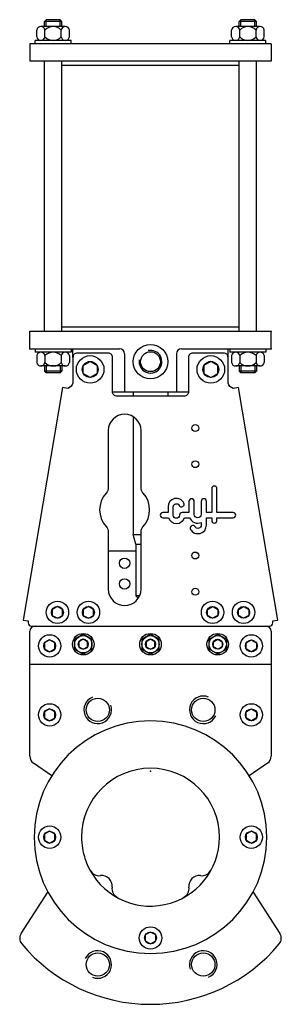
# Model space of a CAD drawing. Extents: x 5 to 157, y 5 to 577.
import ezdxf

# ---------------------------------------------------------------- set-up
doc = ezdxf.new("R2010")
doc.units = 0
doc.header["$LTSCALE"] = 15
doc.header["$MEASUREMENT"] = 0
doc.layers.add('CYL_XDN080', color=7, linetype='CONTINUOUS')

msp = doc.modelspace()

# ---------------------------------------------------------------- linework, layer by layer
at = {"layer": 'CYL_XDN080'}
for p, q in [((31.46, 572.5), (17.28, 572.5)), ((20.37, 576.5), (19.37, 575.5)), ((29.37, 575.5), (19.37, 575.5)), ((19.37, 572.5), (19.37, 575.5)), ((28.37, 576.5), (20.37, 576.5)), ((20.37, 572.5), (20.37, 576.5)), ((29.37, 575.5), (28.37, 576.5)), ((28.37, 572.5), (28.37, 576.5)), ((29.37, 572.5), (29.37, 575.5)), ((144.46, 572.5), (130.28, 572.5)), ((133.37, 576.5), (132.37, 575.5)), ((142.37, 575.5), (132.37, 575.5)), ((132.37, 572.5), (132.37, 575.5)), ((141.37, 576.5), (133.37, 576.5)), ((133.37, 572.5), (133.37, 576.5)), ((142.37, 575.5), (141.37, 576.5)), ((141.37, 572.5), (141.37, 576.5)), ((142.37, 572.5), (142.37, 575.5)), ((14.92, 566.5), (14.92, 570.5)), ((19.65, 566.5), (19.65, 570.5)), ((29.1, 566.5), (29.1, 570.5)), ((33.82, 566.5), (33.82, 570.5)), ((127.92, 566.5), (127.92, 570.5)), ((132.65, 566.5), (132.65, 570.5)), ((142.1, 566.5), (142.1, 570.5)), ((146.82, 566.5), (146.82, 570.5)), ((150.87, 562.5), (10.87, 562.5)), ((10.87, 562.5), (10.87, 552.5)), ((34.87, 564.5), (13.87, 564.5)), ((13.87, 562.5), (13.87, 564.5)), ((34.87, 562.5), (34.87, 564.5)), ((147.87, 564.5), (126.87, 564.5)), ((126.87, 562.5), (126.87, 564.5)), ((147.87, 562.5), (147.87, 564.5)), ((150.87, 562.5), (150.87, 552.5)), ((150.87, 552.5), (10.87, 552.5)), ((19.37, 395.5), (19.37, 552.5)), ((29.37, 395.5), (29.37, 552.5)), ((132.37, 550), (29.37, 550)), ((132.37, 395.5), (132.37, 552.5)), ((142.37, 395.5), (142.37, 552.5)), ((150.87, 395.5), (10.87, 395.5)), ((10.87, 385.5), (10.87, 395.5)), ((132.37, 398), (29.37, 398)), ((150.87, 385.5), (150.87, 395.5)), ((150.87, 385.5), (150.87, 395.5)), ((150.87, 385.5), (150.87, 395.5)), ((10.87, 385.5), (62.87, 385.5)), ((13.87, 385.5), (13.87, 383.5)), ((34.87, 383.5), (13.87, 383.5)), ((34.87, 385.5), (34.87, 383.5)), ((35.87, 380.5), (35.87, 385.5)), ((98.87, 385.5), (150.87, 385.5)), ((125.87, 380.5), (125.87, 385.5)), ((126.87, 385.5), (126.87, 383.5)), ((147.87, 383.5), (126.87, 383.5)), ((147.87, 385.5), (147.87, 383.5)), ((14.92, 381.5), (14.92, 377.5)), ((19.65, 381.5), (19.65, 377.5)), ((29.1, 381.5), (29.1, 377.5)), ((33.82, 381.5), (33.82, 377.5)), ((65.87, 382.5), (65.87, 360.5)), ((95.87, 382.5), (95.87, 360.5)), ((127.92, 381.5), (127.92, 377.5)), ((132.65, 381.5), (132.65, 377.5)), ((142.1, 381.5), (142.1, 377.5)), ((146.82, 381.5), (146.82, 377.5)), ((31.46, 375.5), (17.28, 375.5)), ((19.37, 375.5), (19.37, 372.5)), ((29.37, 372.5), (19.37, 372.5)), ((20.37, 371.5), (19.37, 372.5)), ((20.37, 375.5), (20.37, 371.5)), ((28.37, 371.5), (20.37, 371.5)), ((28.37, 375.5), (28.37, 371.5)), ((29.37, 372.5), (28.37, 371.5)), ((29.37, 375.5), (29.37, 372.5)), ((144.46, 375.5), (130.28, 375.5)), ((132.37, 375.5), (132.37, 372.5)), ((142.37, 372.5), (132.37, 372.5)), ((133.37, 371.5), (132.37, 372.5)), ((133.37, 375.5), (133.37, 371.5)), ((141.37, 371.5), (133.37, 371.5)), ((141.37, 375.5), (141.37, 371.5)), ((142.37, 372.5), (141.37, 371.5)), ((142.37, 375.5), (142.37, 372.5)), ((58.87, 360.5), (102.87, 360.5)), ((70.87, 360.5), (70.87, 358)), ((90.87, 360.5), (90.87, 358)), ((70.87, 346.08), (70.87, 277.6)), ((72.37, 272), (70.87, 277.6)), ((70.87, 277.6), (75.37, 277.6)), ((72.37, 272), (72.37, 242)), ((72.37, 272), (75.37, 272)), ((72.37, 268), (56.37, 268)), ((73.72, 240.65), (72.37, 242)), ((74.49, 242), (72.37, 242)), ((13.87, 224.5), (14.38, 224.5)), ((10.87, 149.1), (10.87, 221.5)), ((150.87, 221.5), (150.87, 149.1)), ((10.87, 202.5), (150.87, 202.5)), ((23.54, 137.63), (13, 145.01)), ((148.74, 145.01), (138.2, 137.63)), ((5.8, 46.07), (21.39, 70.08)), ((140.35, 70.08), (155.94, 46.07))]:
    msp.add_line(p, q, dxfattribs=at)
for points in [[(151.87, 226.5), (151.87, 227.5), (154.83, 228), (131.83, 363), (128.87, 362.5, -0.253058), (125.87, 365.5), (125.87, 380.5, 0.414214), (123.37, 383), (105.37, 383, 0.414214), (102.87, 380.5), (102.87, 360.5, -0.414214), (100.37, 358), (61.37, 358, -0.414214), (58.87, 360.5), (58.87, 380.5, 0.414214), (56.37, 383), (38.37, 383, 0.414214), (35.87, 380.5), (35.87, 365.5, -0.253058), (32.87, 362.5), (29.91, 363), (6.91, 228), (9.87, 227.5), (9.87, 226.5, 0.414214), (11.87, 224.5), (149.87, 224.5, 0.414214)], [(56.37, 305.04, -0.185167), (55.09, 301.7, 0.383482), (55.09, 282.3, -0.185167), (56.37, 278.96), (56.37, 246, 1), (75.37, 246), (75.37, 278.96, -0.185167), (76.65, 282.3, 0.383482), (76.65, 301.7, -0.185167), (75.37, 305.04), (75.37, 338, 1), (56.37, 338)], [(119.43, 287.4), (127.39, 287.4), (128.79, 287.4, 1), (128.79, 290.45), (127.39, 290.45), (119.43, 290.45), (119.43, 304.31, 1), (116.38, 304.31), (116.38, 290.45), (113.33, 290.45), (113.33, 296.92, 1), (110.28, 296.92), (110.28, 289.33, -1), (106.24, 289.33), (106.24, 296.92, 1), (103.19, 296.92), (103.19, 290.45), (99.24, 290.45, 0.414214), (97.71, 288.92, -1), (94.09, 288.92), (94.09, 293.78, -0.794623), (97.53, 294.58, 1), (100.26, 295.92, 0.794623), (91.04, 293.78), (91.04, 290.45), (88.1, 290.45, 1), (88.1, 287.4), (91.29, 287.4, 0.722745), (100.52, 287.4), (103.57, 287.4, 0.419737), (110.28, 284.68), (110.28, 283.12, -0.767176), (106.73, 282.17, 1), (104.09, 280.64, 0.767176), (113.33, 283.12), (113.33, 287.4), (116.38, 287.4), (116.38, 285.78, 1), (119.43, 285.78)]]:
    msp.add_lwpolyline(points, format="xyb", close=True, dxfattribs=at)
for points in [[(49.87, 371.19), (45.87, 368.88), (41.87, 371.19), (41.87, 375.81), (45.87, 378.12), (49.87, 375.81)], [(111.87, 371.19), (115.87, 368.88), (119.87, 371.19), (119.87, 375.81), (115.87, 378.12), (111.87, 375.81)], [(23.87, 230.77), (26.87, 229.04), (29.87, 230.77), (29.87, 234.23), (26.87, 235.96), (23.87, 234.23)], [(41.87, 230.77), (44.87, 229.04), (47.87, 230.77), (47.87, 234.23), (44.87, 235.96), (41.87, 234.23)], [(119.87, 230.77), (116.87, 229.04), (113.87, 230.77), (113.87, 234.23), (116.87, 235.96), (119.87, 234.23)], [(137.87, 230.77), (134.87, 229.04), (131.87, 230.77), (131.87, 234.23), (134.87, 235.96), (137.87, 234.23)], [(46.87, 216.89), (41.87, 219.77), (36.87, 216.89), (36.87, 211.11), (41.87, 208.23), (46.87, 211.11)], [(85.87, 216.89), (80.87, 219.77), (75.87, 216.89), (75.87, 211.11), (80.87, 208.23), (85.87, 211.11)], [(114.87, 216.89), (119.87, 219.77), (124.87, 216.89), (124.87, 211.11), (119.87, 208.23), (114.87, 211.11)], [(19.37, 211.27), (22.37, 209.54), (25.37, 211.27), (25.37, 214.73), (22.37, 216.46), (19.37, 214.73)], [(39.37, 212.56), (41.87, 211.11), (44.37, 212.56), (44.37, 215.44), (41.87, 216.89), (39.37, 215.44)], [(78.37, 212.56), (80.87, 211.11), (83.37, 212.56), (83.37, 215.44), (80.87, 216.89), (78.37, 215.44)], [(122.37, 212.56), (119.87, 211.11), (117.37, 212.56), (117.37, 215.44), (119.87, 216.89), (122.37, 215.44)], [(142.37, 211.27), (139.37, 209.54), (136.37, 211.27), (136.37, 214.73), (139.37, 216.46), (142.37, 214.73)], [(19.37, 171.27), (22.37, 169.54), (25.37, 171.27), (25.37, 174.73), (22.37, 176.46), (19.37, 174.73)], [(142.37, 171.27), (139.37, 169.54), (136.37, 171.27), (136.37, 174.73), (139.37, 176.46), (142.37, 174.73)], [(19.37, 100.27), (22.37, 98.54), (25.37, 100.27), (25.37, 103.73), (22.37, 105.46), (19.37, 103.73)], [(136.37, 100.27), (139.37, 98.54), (142.37, 100.27), (142.37, 103.73), (139.37, 105.46), (136.37, 103.73)], [(77.87, 41.77), (80.87, 40.04), (83.87, 41.77), (83.87, 45.23), (80.87, 46.96), (77.87, 45.23)]]:
    msp.add_lwpolyline(points, close=True, dxfattribs=at)
for centre, radius in [((80.87, 378), 10), ((80.87, 378), 5.75), ((45.87, 373.5), 8), ((45.87, 373.5), 4.62), ((115.87, 373.5), 8), ((115.87, 373.5), 4.62), ((106.87, 339.5), 2), ((106.87, 318.5), 2), ((65.87, 261), 3), ((106.87, 265.5), 2), ((65.87, 249), 3), ((106.87, 244.5), 2), ((26.87, 232.5), 6.5), ((26.87, 232.5), 3.46), ((44.87, 232.5), 6.5), ((44.87, 232.5), 3.46), ((116.87, 232.5), 6.5), ((116.87, 232.5), 3.46), ((134.87, 232.5), 6.5), ((134.87, 232.5), 3.46), ((22.37, 213), 6.5), ((41.87, 214), 6.25), ((41.87, 214), 5), ((80.87, 214), 6.25), ((80.87, 214), 5), ((119.87, 214), 6.25), ((119.87, 214), 5), ((139.37, 213), 6.5), ((22.37, 213), 3.46), ((41.87, 214), 2.89), ((80.87, 214), 2.89), ((119.87, 214), 2.89), ((139.37, 213), 3.46), ((22.37, 173), 6.5), ((50.26, 175.91), 6.75), ((111.49, 175.91), 6.75), ((139.37, 173), 6.5), ((22.37, 173), 3.46), ((139.37, 173), 3.46), ((22.37, 102), 6.5), ((22.37, 102), 3.46), ((139.37, 102), 6.5), ((139.37, 102), 3.46), ((80.87, 43.5), 6.5), ((80.87, 43.5), 3.46), ((50.26, 28.09), 6.75), ((111.49, 28.09), 6.75)]:
    msp.add_circle(centre, radius, dxfattribs=at)
for centre, radius, start, end in [((17.28, 570.1), 2.4, 9.5001, 170.4999), ((24.37, 565.92), 6.58, 44.116, 135.884), ((31.46, 570.1), 2.4, 9.5001, 170.4999), ((130.28, 570.1), 2.4, 9.5001, 170.4999), ((137.37, 565.92), 6.58, 44.116, 135.884), ((144.46, 570.1), 2.4, 9.5001, 170.4999), ((17.28, 566.9), 2.4, 189.5001, 350.4999), ((24.37, 571.08), 6.58, 224.116, 315.884), ((31.46, 566.9), 2.4, 189.5001, 350.4999), ((130.28, 566.9), 2.4, 189.5001, 350.4999), ((137.37, 571.08), 6.58, 224.116, 315.884), ((144.46, 566.9), 2.4, 189.5001, 350.4999), ((17.28, 381.1), 2.4, 9.5001, 170.4999), ((24.37, 376.92), 6.58, 44.116, 135.884), ((31.46, 381.1), 2.4, 9.5001, 170.4999), ((62.87, 382.5), 3, 0, 90), ((80.87, 378), 6.58, 171.2075, 101.665), ((98.87, 382.5), 3, 90, 180), ((130.28, 381.1), 2.4, 9.5001, 170.4999), ((137.37, 376.92), 6.58, 44.116, 135.884), ((144.46, 381.1), 2.4, 9.5001, 170.4999), ((17.28, 377.9), 2.4, 189.5001, 350.4999), ((24.37, 382.08), 6.58, 224.116, 315.884), ((31.46, 377.9), 2.4, 189.5001, 350.4999), ((80.87, 378), 6.58, 180, 0), ((130.28, 377.9), 2.4, 189.5001, 350.4999), ((137.37, 382.08), 6.58, 224.116, 315.884), ((144.46, 377.9), 2.4, 189.5001, 350.4999), ((13.87, 221.5), 3, 90, 180), ((147.87, 221.5), 3, 0, 90), ((50.26, 175.91), 8, 112.5, 19.634), ((111.49, 175.91), 8, 67.5, 334.634), ((80.87, 102), 67.5, 0, 180), ((15.87, 149.1), 5, 180, 235), ((145.87, 149.1), 5, 305, 0), ((80.87, 102), 40, 0, 180), ((80.87, 102), 67.5, 180, 0), ((80.87, 102), 40, 180, 189.2305), ((80.87, 102), 40, 203.4921, 0), ((80.87, 102), 40, 189.2305, 203.4921), ((51.19, 85.63), 6, 207.6087, 276.6839), ((110.55, 85.63), 6, 263.3161, 332.3913), ((52.59, 73.72), 6, 353.3161, 96.6839), ((109.16, 73.72), 6, 83.3161, 186.6839), ((64.51, 72.32), 6, 173.3161, 242.3913), ((97.24, 72.32), 6, 297.6087, 6.6839), ((9.99, 43.35), 5, 147, 219.6077), ((151.75, 43.35), 5, 320.3923, 33), ((80.87, 102), 97, 219.6077, 320.3923), ((50.26, 28.09), 8, 247.5, 154.634), ((111.49, 28.09), 8, 292.5, 199.634)]:
    msp.add_arc(centre, radius, start, end, dxfattribs=at)
at = {"layer": 'CYL_XDN080', "linetype": 'ByBlock'}
for p in [(10.87, 395.5), (150.87, 395.5), (10.87, 385.5), (150.87, 385.5), (80.87, 140.29)]:
    msp.add_point(p, dxfattribs=at)

doc.saveas('drawing.dxf')
